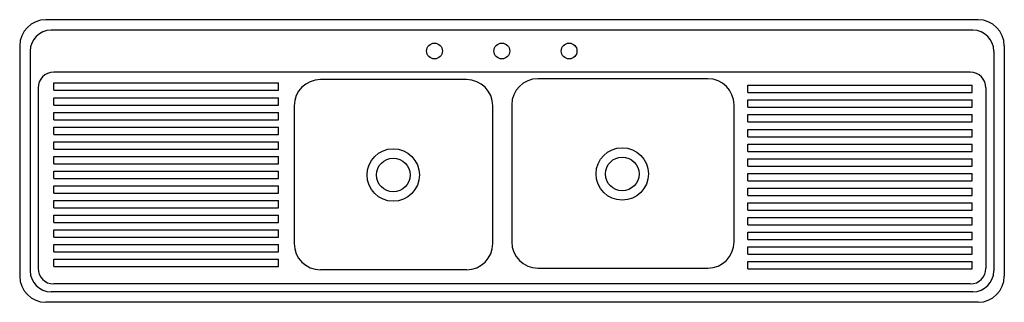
# Model space of a CAD drawing. Extents: x -0.94 to 0.94, y -0.54 to 0.
import ezdxf

# ---------------------------------------------------------------- set-up
doc = ezdxf.new("R2010")
doc.units = 0
doc.header["$MEASUREMENT"] = 0
doc.layers.add('LCNA', color=1, linetype='CONTINUOUS')

msp = doc.modelspace()

# ---------------------------------------------------------------- linework, layer by layer
at = {"layer": 'LCNA'}
for p, q in [((0.89, 0), (-0.89, 0)), ((0.88, -0.02), (-0.88, -0.02)), ((-0.94, -0.05), (-0.94, -0.489)), ((0.94, -0.05), (0.94, -0.489)), ((-0.92, -0.06), (-0.92, -0.479)), ((0.92, -0.06), (0.92, -0.479)), ((0.875, -0.1), (-0.875, -0.1)), ((0.3739, -0.1125), (0.0495, -0.1125)), ((-0.905, -0.13), (-0.905, -0.474)), ((-0.8748, -0.1347), (-0.8748, -0.1207)), ((-0.8748, -0.1207), (-0.4461, -0.1207)), ((-0.4461, -0.1347), (-0.4461, -0.1207)), ((-0.0868, -0.1143), (-0.3659, -0.1143)), ((0.4501, -0.1251), (0.8788, -0.1251)), ((0.4501, -0.1391), (0.4501, -0.1251)), ((0.8788, -0.1391), (0.8788, -0.1251)), ((0.905, -0.13), (0.905, -0.474)), ((-0.8748, -0.1347), (-0.4461, -0.1347)), ((-0.8748, -0.1487), (-0.4461, -0.1487)), ((-0.8748, -0.1627), (-0.8748, -0.1487)), ((-0.4461, -0.1627), (-0.4461, -0.1487)), ((0.4501, -0.1391), (0.8788, -0.1391)), ((-0.8748, -0.1627), (-0.4461, -0.1627)), ((-0.4159, -0.1643), (-0.4159, -0.427)), ((-0.0368, -0.427), (-0.0368, -0.1643)), ((-0.0005, -0.1625), (-0.0005, -0.4238)), ((0.4239, -0.4238), (0.4239, -0.1625)), ((0.4501, -0.1671), (0.4501, -0.1531)), ((0.4501, -0.1531), (0.8788, -0.1531)), ((0.4501, -0.1671), (0.8788, -0.1671)), ((0.8788, -0.1671), (0.8788, -0.1531)), ((-0.8748, -0.1767), (-0.4461, -0.1767)), ((-0.8748, -0.1907), (-0.8748, -0.1767)), ((-0.4461, -0.1907), (-0.4461, -0.1767)), ((0.4501, -0.1951), (0.4501, -0.1811)), ((0.4501, -0.1811), (0.8788, -0.1811)), ((0.8788, -0.1951), (0.8788, -0.1811)), ((-0.8748, -0.1907), (-0.4461, -0.1907)), ((-0.8748, -0.2047), (-0.4461, -0.2047)), ((-0.8748, -0.2187), (-0.8748, -0.2047)), ((-0.4461, -0.2187), (-0.4461, -0.2047)), ((0.4501, -0.1951), (0.8788, -0.1951)), ((-0.8748, -0.2187), (-0.4461, -0.2187)), ((0.4501, -0.2231), (0.4501, -0.2091)), ((0.4501, -0.2091), (0.8788, -0.2091)), ((0.4501, -0.2231), (0.8788, -0.2231)), ((0.8788, -0.2231), (0.8788, -0.2091)), ((-0.8748, -0.2327), (-0.4461, -0.2327)), ((-0.8748, -0.2467), (-0.8748, -0.2327)), ((-0.4461, -0.2467), (-0.4461, -0.2327)), ((0.4501, -0.2511), (0.4501, -0.2371)), ((0.4501, -0.2371), (0.8788, -0.2371)), ((0.8788, -0.2511), (0.8788, -0.2371)), ((-0.8748, -0.2467), (-0.4461, -0.2467)), ((-0.8748, -0.2607), (-0.4461, -0.2607)), ((-0.8748, -0.2747), (-0.8748, -0.2607)), ((-0.4461, -0.2747), (-0.4461, -0.2607)), ((0.4501, -0.2511), (0.8788, -0.2511)), ((-0.8748, -0.2747), (-0.4461, -0.2747)), ((0.4501, -0.2791), (0.4501, -0.2651)), ((0.4501, -0.2651), (0.8788, -0.2651)), ((0.4501, -0.2791), (0.8788, -0.2791)), ((0.8788, -0.2791), (0.8788, -0.2651)), ((-0.8748, -0.2887), (-0.4461, -0.2887)), ((-0.8748, -0.3027), (-0.8748, -0.2887)), ((-0.4461, -0.3027), (-0.4461, -0.2887)), ((0.4501, -0.3071), (0.4501, -0.2931)), ((0.4501, -0.2931), (0.8788, -0.2931)), ((0.8788, -0.3071), (0.8788, -0.2931)), ((-0.8748, -0.3027), (-0.4461, -0.3027)), ((-0.8748, -0.3167), (-0.4461, -0.3167)), ((-0.8748, -0.3307), (-0.8748, -0.3167)), ((-0.4461, -0.3307), (-0.4461, -0.3167)), ((0.4501, -0.3071), (0.8788, -0.3071)), ((-0.8748, -0.3307), (-0.4461, -0.3307)), ((0.4501, -0.3351), (0.4501, -0.3211)), ((0.4501, -0.3211), (0.8788, -0.3211)), ((0.4501, -0.3351), (0.8788, -0.3351)), ((0.8788, -0.3351), (0.8788, -0.3211)), ((-0.8748, -0.3447), (-0.4461, -0.3447)), ((-0.8748, -0.3587), (-0.8748, -0.3447)), ((-0.4461, -0.3587), (-0.4461, -0.3447)), ((0.4501, -0.3631), (0.4501, -0.3491)), ((0.4501, -0.3491), (0.8788, -0.3491)), ((0.8788, -0.3631), (0.8788, -0.3491)), ((-0.8748, -0.3587), (-0.4461, -0.3587)), ((-0.8748, -0.3727), (-0.4461, -0.3727)), ((-0.8748, -0.3867), (-0.8748, -0.3727)), ((-0.4461, -0.3867), (-0.4461, -0.3727)), ((0.4501, -0.3631), (0.8788, -0.3631)), ((-0.8748, -0.3867), (-0.4461, -0.3867)), ((0.4501, -0.3911), (0.4501, -0.3771)), ((0.4501, -0.3771), (0.8788, -0.3771)), ((0.4501, -0.3911), (0.8788, -0.3911)), ((0.8788, -0.3911), (0.8788, -0.3771)), ((-0.8748, -0.4007), (-0.4461, -0.4007)), ((-0.8748, -0.4147), (-0.8748, -0.4007)), ((-0.4461, -0.4147), (-0.4461, -0.4007)), ((0.4501, -0.4191), (0.4501, -0.4051)), ((0.4501, -0.4051), (0.8788, -0.4051)), ((0.8788, -0.4191), (0.8788, -0.4051)), ((-0.8748, -0.4147), (-0.4461, -0.4147)), ((-0.8748, -0.4287), (-0.4461, -0.4287)), ((-0.8748, -0.4427), (-0.8748, -0.4287)), ((-0.4461, -0.4427), (-0.4461, -0.4287)), ((0.4501, -0.4191), (0.8788, -0.4191)), ((-0.8748, -0.4427), (-0.4461, -0.4427)), ((0.4501, -0.4471), (0.4501, -0.4331)), ((0.4501, -0.4331), (0.8788, -0.4331)), ((0.4501, -0.4471), (0.8788, -0.4471)), ((0.8788, -0.4471), (0.8788, -0.4331)), ((-0.8748, -0.4567), (-0.4461, -0.4567)), ((-0.8748, -0.4707), (-0.8748, -0.4567)), ((-0.4461, -0.4707), (-0.4461, -0.4567)), ((0.4501, -0.4751), (0.4501, -0.4611)), ((0.4501, -0.4611), (0.8788, -0.4611)), ((0.8788, -0.4751), (0.8788, -0.4611)), ((-0.8748, -0.4707), (-0.4461, -0.4707)), ((-0.0868, -0.477), (-0.3659, -0.477)), ((0.0495, -0.4738), (0.3739, -0.4738)), ((0.4501, -0.4751), (0.8788, -0.4751)), ((0.875, -0.504), (-0.875, -0.504)), ((0.88, -0.519), (-0.88, -0.519)), ((0.89, -0.539), (-0.89, -0.539))]:
    msp.add_line(p, q, dxfattribs=at)
for centre, radius in [((-0.148, -0.0597), 0.015), ((-0.0194, -0.0597), 0.015), ((0.1091, -0.0597), 0.015), ((0.2105, -0.2942), 0.05), ((-0.2267, -0.2962), 0.05), ((0.2105, -0.2942), 0.0321), ((-0.2267, -0.2962), 0.0321)]:
    msp.add_circle(centre, radius, dxfattribs=at)
for centre, radius, start, end in [((-0.89, -0.05), 0.05, 90, 180), ((0.89, -0.05), 0.05, 360, 90), ((-0.88, -0.06), 0.04, 90, 180), ((0.88, -0.06), 0.04, 0, 90), ((-0.875, -0.13), 0.03, 90, 180), ((0.0495, -0.1625), 0.05, 90, 180), ((0.3739, -0.1625), 0.05, 360, 90), ((0.875, -0.13), 0.03, 360, 90), ((-0.3659, -0.1643), 0.05, 90, 180), ((-0.0868, -0.1643), 0.05, 360, 90), ((-0.3659, -0.427), 0.05, 180, 270), ((-0.0868, -0.427), 0.05, 270, 360), ((0.0495, -0.4238), 0.05, 180, 270), ((0.3739, -0.4238), 0.05, 270, 360), ((-0.88, -0.479), 0.04, 180, 270), ((-0.875, -0.474), 0.03, 180, 270), ((0.875, -0.474), 0.03, 270, 360), ((0.88, -0.479), 0.04, 270, 360), ((-0.89, -0.489), 0.05, 180, 270), ((0.89, -0.489), 0.05, 270, 360)]:
    msp.add_arc(centre, radius, start, end, dxfattribs=at)

doc.saveas('drawing.dxf')
